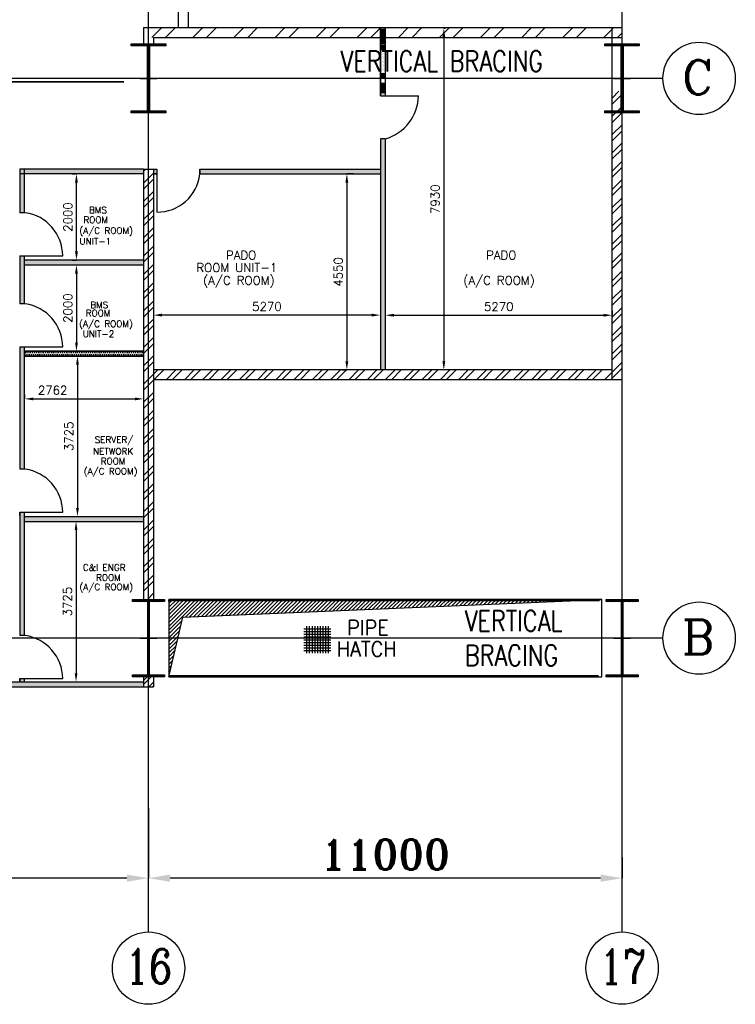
# Model space of a CAD drawing. Extents: x 361682 to 759535, y 756798 to 1113679.
# Tile 67 of 80: x 601378 to 617999, y 1043604 to 1066473. Entities that reach past the tile are written whole.
import ezdxf
from ezdxf.enums import TextEntityAlignment as Align

# ---------------------------------------------------------------- set-up
doc = ezdxf.new("R2010")
doc.units = 0
doc.header["$LTSCALE"] = 700
doc.header["$MEASUREMENT"] = 0
doc.header["$PDMODE"] = 2
doc.header["$PDSIZE"] = -1
doc.linetypes.add('CENTER', pattern=[2, 1.25, -0.25, 0.25, -0.25])
doc.layers.get('0').update_dxf_attribs({"linetype": 'CONTINUOUS'})
doc.layers.get('DEFPOINTS').update_dxf_attribs({"linetype": 'CONTINUOUS'})
for name, color, linetype in [('BRACING', 7, 'CONTINUOUS'), ('CEN', 2, 'CENTER'), ('COL', 1, 'CONTINUOUS'), ('DIM', 4, 'CONTINUOUS'), ('GRID', 9, 'CONTINUOUS'), ('OPENING', 3, 'CONTINUOUS'), ('OWS', 7, 'CONTINUOUS'), ('ROOM', 7, 'CONTINUOUS'), ('STEEL', 231, 'CONTINUOUS'), ('TEXT', 4, 'CONTINUOUS'), ('WALL', 7, 'CONTINUOUS'), ('WALLHATCH', 254, 'CONTINUOUS')]:
    doc.layers.add(name, color=color, linetype=linetype)
doc.styles.add('ROMANC', font='romanc')
doc.styles.add('ROMANS', font='romans.shx')
doc.styles.add('ROMANT', font='ROMANT')
doc.dimstyles.new('K2', dxfattribs={"dimtxt": 700, "dimasz": 500, "dimexe": 500, "dimexo": 200, "dimgap": 200, "dimtad": 1, "dimdec": 0, "dimzin": 0, "dimdsep": 46, "dimtxsty": 'ROMANT', "dimcen": 0.09, "dimclrd": 256, "dimclre": 9, "dimclrt": 256, "dimadec": 0, "dimazin": 0, "dimtfac": 1, "dimtdec": 0, "dimtofl": 0, "dimtmove": 1, "dimatfit": 3, "dimfxl": 0.18, "dimtolj": 1, "dimtzin": 0, "dimarcsym": 0})
doc.dimstyles.new('STANDARD$0', dxfattribs={"dimtxt": 200, "dimasz": 200, "dimexe": 0, "dimexo": 100, "dimgap": 100, "dimtad": 1, "dimdec": 0, "dimzin": 0, "dimdsep": 46, "dimtxsty": 'ROMANS', "dimcen": 0.09, "dimclrd": 256, "dimclre": 256, "dimclrt": 256, "dimadec": 0, "dimazin": 0, "dimtfac": 1, "dimtdec": 0, "dimtmove": 0, "dimatfit": 3, "dimfxl": 1, "dimtolj": 1, "dimtzin": 0, "dimlwd": -1, "dimlwe": -1, "dimarcsym": 0})
pattern_1 = [(0, (1008697.4, 249595.798), (15.625, 31.25), [0, -31.25])]
pattern_2 = [(0, (1008697.4, 249595.8), (25, 50), [0, -50])]
pattern_3 = [(45, (823027.4, 259397.8), (-212.13203, 212.13203), []), (45, (823168.82, 259397.8), (-212.13203, 212.13203), [])]

# ---------------------------------------------------------------- blocks, each defined once
blk = doc.blocks.new('*D408')
at = {"layer": 'DEFPOINTS', "color": 0, "transparency": 16777216}
for p in [(609870, 1059608), (615140, 1059608), (615140, 1059608)]:
    blk.add_point(p, dxfattribs=at)
at = {"layer": 'ROOM', "transparency": 16777216}
for p, q in [((609870, 1059708), (609870, 1059608)), ((615140, 1059708), (615140, 1059608))]:
    blk.add_line(p, q, dxfattribs=at)
at = {"layer": 'ROOM', "color": 3, "transparency": 16777216}
blk.add_line((610070, 1059608), (614940, 1059608), dxfattribs=at)
for points in [[(610070, 1059642), (610070, 1059575), (609870, 1059608)], [(614940, 1059642), (614940, 1059575), (615140, 1059608)]]:
    blk.add_solid(points, dxfattribs=at)
at = {"layer": 'ROOM', "color": 3, "transparency": 16777216, "insert": (612505, 1059808), "char_height": 200, "attachment_point": 5, "style": 'ROMANS'}
blk.add_mtext('\\A1;5270', dxfattribs=at)
blk = doc.blocks.new('*D409')
at = {"layer": 'DEFPOINTS', "color": 0, "transparency": 16777216}
for p in [(609755, 1060511), (604485, 1059611), (604485, 1059611)]:
    blk.add_point(p, dxfattribs=at)
at = {"layer": 'ROOM', "transparency": 16777216}
for p, q in [((609755, 1060411), (609755, 1059611)), ((604485, 1059711), (604485, 1059611))]:
    blk.add_line(p, q, dxfattribs=at)
at = {"layer": 'ROOM', "color": 3, "transparency": 16777216}
blk.add_line((609555, 1059611), (604685, 1059611), dxfattribs=at)
for points in [[(604685, 1059645), (604685, 1059578), (604485, 1059611)], [(609555, 1059645), (609555, 1059578), (609755, 1059611)]]:
    blk.add_solid(points, dxfattribs=at)
at = {"layer": 'ROOM', "color": 3, "transparency": 16777216, "insert": (607120, 1059811), "char_height": 200, "attachment_point": 5, "style": 'ROMANS'}
blk.add_mtext('\\A1;5270', dxfattribs=at)
blk = doc.blocks.new('*D410')
at = {"layer": 'DEFPOINTS', "color": 0, "transparency": 16777216}
for p in [(609230, 1062889), (608977, 1058339), (608977, 1058339)]:
    blk.add_point(p, dxfattribs=at)
at = {"layer": 'ROOM', "transparency": 16777216}
for p, q in [((609130, 1062889), (608977, 1062889)), ((608877, 1058339), (608977, 1058339))]:
    blk.add_line(p, q, dxfattribs=at)
at = {"layer": 'ROOM', "color": 3, "transparency": 16777216}
blk.add_line((608977, 1062689), (608977, 1058539), dxfattribs=at)
for points in [[(608943, 1062689), (609010, 1062689), (608977, 1062889)], [(608943, 1058539), (609010, 1058539), (608977, 1058339)]]:
    blk.add_solid(points, dxfattribs=at)
at = {"layer": 'ROOM', "color": 3, "transparency": 16777216, "insert": (608777, 1060614), "char_height": 200, "attachment_point": 5, "rotation": 90, "style": 'ROMANS'}
blk.add_mtext('\\A1;4550', dxfattribs=at)
blk = doc.blocks.new('*D411')
at = {"layer": 'DEFPOINTS', "color": 0, "transparency": 16777216}
for p in [(611357, 1066269), (611218, 1058339), (611229, 1058339)]:
    blk.add_point(p, dxfattribs=at)
at = {"layer": 'ROOM', "transparency": 16777216}
for p, q in [((611257, 1066269), (611229, 1066269)), ((611318, 1058339), (611229, 1058339))]:
    blk.add_line(p, q, dxfattribs=at)
at = {"layer": 'ROOM', "color": 3, "transparency": 16777216}
blk.add_line((611229, 1066069), (611229, 1058539), dxfattribs=at)
for points in [[(611196, 1066069), (611263, 1066069), (611229, 1066269)], [(611196, 1058539), (611263, 1058539), (611229, 1058339)]]:
    blk.add_solid(points, dxfattribs=at)
at = {"layer": 'ROOM', "color": 3, "transparency": 16777216, "insert": (611029, 1062304), "char_height": 200, "attachment_point": 5, "rotation": 90, "style": 'ROMANS'}
blk.add_mtext('\\A1;7930', dxfattribs=at)
blk = doc.blocks.new('*D509')
at = {"layer": 'DEFPOINTS', "color": 0, "transparency": 16777216}
for p in [(602696, 1062889), (602696, 1062889), (602696, 1060889)]:
    blk.add_point(p, dxfattribs=at)
at = {"layer": 'ROOM', "transparency": 16777216}
for p, q in [((602596, 1062889), (602696, 1062889)), ((602696, 1061089), (602696, 1062689)), ((602596, 1060889), (602696, 1060889))]:
    blk.add_line(p, q, dxfattribs=at)
for points in [[(602663, 1062689), (602730, 1062689), (602696, 1062889)], [(602663, 1061089), (602730, 1061089), (602696, 1060889)]]:
    blk.add_solid(points, dxfattribs=at)
at = {"layer": 'ROOM', "transparency": 16777216, "insert": (602496, 1061889), "char_height": 200, "attachment_point": 5, "rotation": 90, "style": 'ROMANS'}
blk.add_mtext('\\A1;2000', dxfattribs=at)
blk = doc.blocks.new('*D510')
at = {"layer": 'DEFPOINTS', "color": 0, "transparency": 16777216}
for p in [(602696, 1060774), (602696, 1058774), (602696, 1058774)]:
    blk.add_point(p, dxfattribs=at)
at = {"layer": 'ROOM', "transparency": 16777216}
for p, q in [((602796, 1060774), (602696, 1060774)), ((602696, 1060574), (602696, 1058974)), ((602596, 1058774), (602696, 1058774))]:
    blk.add_line(p, q, dxfattribs=at)
for points in [[(602663, 1060574), (602730, 1060574), (602696, 1060774)], [(602663, 1058974), (602730, 1058974), (602696, 1058774)]]:
    blk.add_solid(points, dxfattribs=at)
at = {"layer": 'ROOM', "transparency": 16777216, "insert": (602496, 1059774), "char_height": 200, "attachment_point": 5, "rotation": 90, "style": 'ROMANS'}
blk.add_mtext('\\A1;2000', dxfattribs=at)
blk = doc.blocks.new('*D511')
at = {"layer": 'DEFPOINTS', "color": 0, "transparency": 16777216}
for p in [(602720, 1058659), (602720, 1054934), (602720, 1054934)]:
    blk.add_point(p, dxfattribs=at)
at = {"layer": 'ROOM', "transparency": 16777216}
for p, q in [((602820, 1058659), (602720, 1058659)), ((602720, 1058459), (602720, 1055134)), ((602620, 1054934), (602720, 1054934))]:
    blk.add_line(p, q, dxfattribs=at)
for points in [[(602687, 1058459), (602753, 1058459), (602720, 1058659)], [(602687, 1055134), (602753, 1055134), (602720, 1054934)]]:
    blk.add_solid(points, dxfattribs=at)
at = {"layer": 'ROOM', "transparency": 16777216, "insert": (602520, 1056797), "char_height": 200, "attachment_point": 5, "rotation": 90, "style": 'ROMANS'}
blk.add_mtext('\\A1;3725', dxfattribs=at)
blk = doc.blocks.new('*D512')
at = {"layer": 'DEFPOINTS', "color": 0, "transparency": 16777216}
for p in [(602720, 1054819), (602687, 1051094), (602687, 1051094)]:
    blk.add_point(p, dxfattribs=at)
at = {"layer": 'ROOM', "transparency": 16777216}
for p, q in [((602620, 1054819), (602687, 1054819)), ((602687, 1054619), (602687, 1051294)), ((602587, 1051094), (602687, 1051094))]:
    blk.add_line(p, q, dxfattribs=at)
for points in [[(602654, 1054619), (602720, 1054619), (602687, 1054819)], [(602654, 1051294), (602720, 1051294), (602687, 1051094)]]:
    blk.add_solid(points, dxfattribs=at)
at = {"layer": 'ROOM', "transparency": 16777216, "insert": (602487, 1052957), "char_height": 200, "attachment_point": 5, "rotation": 90, "style": 'ROMANS'}
blk.add_mtext('\\A1;3725', dxfattribs=at)
blk = doc.blocks.new('*D513')
at = {"layer": 'DEFPOINTS', "color": 0, "transparency": 16777216}
for p in [(601493, 1057665), (604255, 1057665), (604255, 1057665)]:
    blk.add_point(p, dxfattribs=at)
at = {"layer": 'ROOM', "transparency": 16777216}
for p, q in [((601493, 1057765), (601493, 1057665)), ((604255, 1057765), (604255, 1057665)), ((601693, 1057665), (604055, 1057665))]:
    blk.add_line(p, q, dxfattribs=at)
for points in [[(601693, 1057698), (601693, 1057632), (601493, 1057665)], [(604055, 1057698), (604055, 1057632), (604255, 1057665)]]:
    blk.add_solid(points, dxfattribs=at)
at = {"layer": 'ROOM', "transparency": 16777216, "insert": (602143, 1057865), "char_height": 200, "attachment_point": 5, "style": 'ROMANS'}
blk.add_mtext('\\A1;2762', dxfattribs=at)
blk = doc.blocks.new('*D1589')
at = {"layer": 'DEFPOINTS', "color": 0, "transparency": 16777216}
for p in [(592370, 1048160), (604370, 1047016), (592370, 1046534)]:
    blk.add_point(p, dxfattribs=at)
at = {"layer": 'DIM', "color": 9, "lineweight": -2, "transparency": 16777216}
for p, q in [((592370, 1048160), (592370, 1046534)), ((604370, 1047016), (604370, 1046534))]:
    blk.add_line(p, q, dxfattribs=at)
at = {"layer": 'DIM', "lineweight": -2, "transparency": 16777216}
blk.add_line((603870, 1046534), (592870, 1046534), dxfattribs=at)
at = {"layer": 'DIM', "transparency": 16777216}
for points in [[(592870, 1046617), (592870, 1046451), (592370, 1046534)], [(603870, 1046617), (603870, 1046451), (604370, 1046534)]]:
    blk.add_solid(points, dxfattribs=at)
at = {"layer": 'DIM', "transparency": 16777216, "insert": (598370, 1047084), "char_height": 700, "attachment_point": 5, "style": 'ROMANT'}
blk.add_mtext('\\A1;12000', dxfattribs=at)
blk = doc.blocks.new('*D1594')
at = {"layer": 'DEFPOINTS', "color": 0, "transparency": 16777216}
for p in [(604370, 1048160), (615370, 1047016), (604370, 1046534)]:
    blk.add_point(p, dxfattribs=at)
at = {"layer": 'DIM', "color": 9, "lineweight": -2, "transparency": 16777216}
for p, q in [((604370, 1048160), (604370, 1046534)), ((615370, 1047016), (615370, 1046534))]:
    blk.add_line(p, q, dxfattribs=at)
at = {"layer": 'DIM', "lineweight": -2, "transparency": 16777216}
blk.add_line((614870, 1046534), (604870, 1046534), dxfattribs=at)
at = {"layer": 'DIM', "transparency": 16777216}
for points in [[(604870, 1046617), (604870, 1046451), (604370, 1046534)], [(614870, 1046617), (614870, 1046451), (615370, 1046534)]]:
    blk.add_solid(points, dxfattribs=at)
at = {"layer": 'DIM', "transparency": 16777216, "insert": (609870, 1047084), "char_height": 700, "attachment_point": 5, "style": 'ROMANT'}
blk.add_mtext('\\A1;11000', dxfattribs=at)
blk = doc.blocks.new('C-ROW COLUMN')
at = {"layer": 'COL'}
h = blk.add_hatch(dxfattribs=at)
h.set_pattern_fill('ANSI31', color=256, scale=200, style=0)
h.set_pattern_definition([(45, (-1315.907, -6.545), (-17.6776695, 17.6776695), [])])
h.paths.add_polyline_path([(77855, 120865), (77055, 120865), (77055, 120820), (77855, 120820)])
h.paths.add_polyline_path([(77478, 120820), (77433, 120820), (77433, 119310), (77478, 119310)])
h.paths.add_polyline_path([(77855, 119310), (77055, 119310), (77055, 119265), (77855, 119265)])
at = {"layer": 'CEN'}
for p, q in [((77455, 119265), (77455, 120865)), ((77264, 120065), (77647, 120065))]:
    blk.add_line(p, q, dxfattribs=at)
at = {"layer": 'COL'}
for points in [[(77055, 120865), (77855, 120865), (77855, 120820), (77055, 120820)], [(77433, 120820), (77478, 120820), (77478, 119310), (77433, 119310)], [(77055, 119310), (77855, 119310), (77855, 119265), (77055, 119265)]]:
    blk.add_lwpolyline(points, close=True, dxfattribs=at)

msp = doc.modelspace()

# ---------------------------------------------------------------- hatches: boundary and pattern name
h = msp.add_hatch()
h.set_pattern_fill('ANSI32', color=256, scale=1800, style=0)
h.set_pattern_definition([(45, (411404.2, 928384), (-477.297, 477.297), []), (45, (411722.4, 928384), (-477.297, 477.297), [])])
edge = h.paths.add_edge_path()
edge.add_line((605065, 1066289.3), (605065, 1076744.3))
edge.add_line((605295, 1066289.3), (605295, 1076974.3))
h = msp.add_hatch()
h.set_pattern_fill('ANSI32', color=256, scale=1800, style=0)
h.set_pattern_definition([(45, (411194.2, 928174), (-477.297, 477.297), []), (45, (411512.4, 928174), (-477.297, 477.297), [])])
edge = h.paths.add_edge_path()
edge.add_line((604485, 1066059.3), (615370, 1066059.3))
edge.add_line((604485, 1066059.3), (604485, 1066005.1))
edge.add_line((604255, 1066289.3), (604255, 1065932.6))
edge.add_line((604255, 1066289.3), (615370, 1066289.3))
h = msp.add_hatch()
h.set_pattern_fill('ANSI32', scale=800, style=0)
h.set_pattern_definition(pattern_3)
h.paths.add_polyline_path([(615370, 1058339.3), (615140, 1058339.3), (604485, 1058339.3), (604485, 1058109.3), (615370, 1058109.3)])
h.paths.add_polyline_path([(615347.5, 1064809.3), (615140, 1064809.3), (615140, 1064354.3), (615347.5, 1064354.3)])
h.paths.add_polyline_path([(615370, 1064809.3), (615347.5, 1064809.3), (615347.5, 1064354.3), (615140, 1064354.3), (615140, 1058339.3), (615370, 1058339.3)])
h = msp.add_hatch()
h.set_pattern_fill('ANSI32', scale=800, style=0)
h.set_pattern_definition(pattern_3)
h.paths.add_polyline_path([(604485, 1063004.3), (604370, 1063004.3), (604370, 1053009.3), (604485, 1053009.3)])
h.paths.add_polyline_path([(604370, 1063004.3), (604255, 1063004.3), (604255, 1058789.3), (604255, 1053009.3), (604370, 1053009.3)])
h = msp.add_hatch()
h.set_pattern_fill('ANSI32', scale=500, style=0)
h.set_pattern_definition([(45, (1008697.4, 249595.8), (-132.58252, 132.58252), []), (45, (1008785.79, 249595.8), (-132.58252, 132.58252), [])])
h.paths.add_polyline_path([(604370, 1051109.3), (604255, 1051109.3), (604255, 1050979.3), (604370, 1050979.3)])
h.paths.add_polyline_path([(604370, 1051209.3), (604255, 1051209.3), (604255, 1051109.3), (604370, 1051109.3)])
h.paths.add_polyline_path([(604485, 1051209.3), (604370, 1051209.3), (604370, 1051109.3), (604485, 1051109.3)])
h.paths.add_polyline_path([(604485, 1051109.3), (604370, 1051109.3), (604370, 1050979.3), (604485, 1050979.3)])
at = {"layer": 'COL'}
h = msp.add_hatch(dxfattribs=at)
h.set_pattern_fill('ANSI31', color=256, scale=200, style=0)
h.set_pattern_definition([(45, (588427.774, 1029223.417), (-17.67767, 17.67767), [])])
h.paths.add_polyline_path([(604000, 1051259.3), (604740, 1051259.3), (604740, 1051209.3), (604000, 1051209.3)])
h.paths.add_polyline_path([(604354, 1052959.3), (604386, 1052959.3), (604386, 1051259.3), (604354, 1051259.3)])
h.paths.add_polyline_path([(604000, 1053009.3), (604740, 1053009.3), (604740, 1052959.3), (604000, 1052959.3)])
h = msp.add_hatch(dxfattribs=at)
h.set_pattern_fill('ANSI31', color=256, scale=200, style=0)
h.set_pattern_definition([(45, (599427.774, 1029223.417), (-17.67767, 17.67767), [])])
h.paths.add_polyline_path([(615000, 1051259.3), (615740, 1051259.3), (615740, 1051209.3), (615000, 1051209.3)])
h.paths.add_polyline_path([(615354, 1052959.3), (615386, 1052959.3), (615386, 1051259.3), (615354, 1051259.3)])
h.paths.add_polyline_path([(615000, 1053009.3), (615740, 1053009.3), (615740, 1052959.3), (615000, 1052959.3)])
at = {"layer": 'OPENING'}
h = msp.add_hatch(dxfattribs=at)
h.set_pattern_fill('ANSI31', color=256, scale=500, style=0)
h.set_pattern_definition([(45, (519776.2, 966081.65), (-44.194174, 44.194174), [])])
h.paths.add_polyline_path([(614900, 1053009.3), (604840, 1053009.3), (604840, 1052109.3), (605050.3, 1052109.3), (605163.7, 1052594.5)])
h.paths.add_polyline_path([(605050.3, 1052109.3), (604840, 1052109.3), (604840, 1051209.3)])
at = {"layer": 'ROOM'}
h = msp.add_hatch(dxfattribs=at)
h.set_pattern_fill('DOTS', color=2, scale=500)
h.set_pattern_definition(pattern_1)
h.paths.add_polyline_path([(609870, 1066269.3), (609755, 1066269.3), (609755, 1065886.8), (609870, 1065886.8)])
h.paths.add_polyline_path([(609870, 1065886.8), (609755, 1065886.8), (609755, 1065109.3), (609870, 1065109.3)])
h.paths.add_polyline_path([(609870, 1065009.3), (609755, 1065009.3), (609755, 1064779), (609870, 1064779)])
h = msp.add_hatch(dxfattribs=at)
h.set_pattern_fill('DOTS', scale=800)
h.set_pattern_definition(pattern_2)
h.paths.add_polyline_path([(609755, 1063004.3), (605560, 1063004.3), (605560, 1062889.3), (609755, 1062889.3)])
h.paths.add_polyline_path([(609870, 1063704.3), (609755, 1063704.3), (609755, 1058339.3), (609870, 1058339.3)])
h.paths.add_polyline_path([(604560, 1063004.3), (604485, 1063004.3), (604485, 1062889.3), (604560, 1062889.3)])
h.paths.add_polyline_path([(609870, 1064779), (609755, 1064779), (609755, 1064704.3), (609870, 1064704.3)])
h = msp.add_hatch(dxfattribs=at)
h.set_pattern_fill('DOTS', scale=800)
h.set_pattern_definition(pattern_2)
h.paths.add_polyline_path([(604255, 1063004.3), (601492.9, 1063004.3), (601492.9, 1062889.3), (604255, 1062889.3)])
h.paths.add_polyline_path([(601492.9, 1063004.3), (601377.9, 1063004.3), (601377.9, 1061989.3), (601492.9, 1061989.3)])
h.paths.add_polyline_path([(601492.9, 1060989.3), (601377.9, 1060989.3), (601377.9, 1059874.3), (601492.9, 1059874.3)])
h.paths.add_polyline_path([(604255, 1060889.3), (601492.9, 1060889.3), (601492.9, 1060774.3), (604255, 1060774.3)])
h.paths.add_polyline_path([(601492.9, 1058874.3), (601377.9, 1058874.3), (601377.9, 1056034.3), (601492.9, 1056034.3)])
h.paths.add_polyline_path([(601492.9, 1055034.3), (601377.9, 1055034.3), (601377.9, 1054959.3), (601377.9, 1052169.3), (601492.9, 1052169.3)])
h.paths.add_polyline_path([(604255, 1054934.3), (601492.9, 1054934.3), (601492.9, 1054819.3), (604255, 1054819.3)])
h.paths.add_polyline_path([(601492.9, 1051169.3), (601377.9, 1051169.3), (601377.9, 1051094.3), (601492.9, 1051094.3)])
h = msp.add_hatch(dxfattribs=at)
h.set_pattern_fill('DOTS', scale=800)
h.set_pattern_definition(pattern_2)
h.paths.add_polyline_path([(601492.9, 1058774.3), (601492.9, 1058659.3), (604255, 1058659.3), (604255, 1058774.3)])
at = {"layer": 'WALLHATCH'}
h = msp.add_hatch(dxfattribs=at)
h.set_pattern_fill('DOTS', color=2, scale=500)
h.set_pattern_definition(pattern_1)
h.paths.add_polyline_path([(571370, 1051094.3), (566560, 1051094.3), (566560, 1050979.3), (571370, 1050979.3)])
h.paths.add_polyline_path([(578720, 1051094.3), (571370, 1051094.3), (571370, 1050979.3), (578720, 1050979.3)])
h.paths.add_polyline_path([(592000, 1051094.3), (582240, 1051094.3), (582240, 1050979.3), (592000, 1050979.3)])
h.paths.add_polyline_path([(604255, 1051094.3), (595520, 1051094.3), (595520, 1050979.3), (604255, 1050979.3)])

# ---------------------------------------------------------------- linework, layer by layer
for p, q in [((604370, 1051209.3), (604370, 1053009.3)), ((615370, 1051209.3), (615370, 1053009.3)), ((604370, 1052451.8), (604370, 1051472.7))]:
    msp.add_line(p, q)
for centre in [(617158.6, 1065109.3), (617158.6, 1065109.3), (617158.6, 1052109.3), (617158.6, 1052109.3), (604370, 1044444.5), (604370, 1044444.5), (615370, 1044444.5), (615370, 1044444.5)]:
    msp.add_circle(centre, 840.3)
at = {"layer": 'BRACING', "const_width": 40}
for points in [[(599450, 1065031.8), (603800, 1065031.8)], [(604818.8, 1052984.3), (614850, 1052984.3)], [(604834.8, 1051234.3), (614824.4, 1051234.3)]]:
    msp.add_lwpolyline(points, dxfattribs=at)
at = {"layer": 'CEN'}
for p, q in [((604370, 1051209.3), (604370, 1053009.3)), ((615370, 1051209.3), (615370, 1053009.3)), ((604178.4, 1052109.3), (604561.5, 1052109.3)), ((615178.4, 1052109.3), (615561.5, 1052109.3))]:
    msp.add_line(p, q, dxfattribs=at)
at = {"layer": 'COL'}
for points in [[(604000, 1053009.3), (604740, 1053009.3), (604740, 1052959.3), (604000, 1052959.3)], [(604354, 1052959.3), (604386, 1052959.3), (604386, 1051259.3), (604354, 1051259.3)], [(615000, 1053009.3), (615740, 1053009.3), (615740, 1052959.3), (615000, 1052959.3)], [(615354, 1052959.3), (615386, 1052959.3), (615386, 1051259.3), (615354, 1051259.3)], [(604000, 1051259.3), (604740, 1051259.3), (604740, 1051209.3), (604000, 1051209.3)], [(615000, 1051259.3), (615740, 1051259.3), (615740, 1051209.3), (615000, 1051209.3)]]:
    msp.add_lwpolyline(points, close=True, dxfattribs=at)
at = {"layer": 'GRID'}
for p, q in [((604370, 1045284.8), (604370, 1078153.8)), ((615370, 1045284.8), (615370, 1078153.8)), ((615140, 1058109.3), (615140, 1066289.3)), ((615370, 1045284.8), (615370, 1066289.3)), ((616318.3, 1065109.3), (552570, 1065109.3)), ((616318.3, 1052109.3), (552570, 1052109.3))]:
    msp.add_line(p, q, dxfattribs=at)
at = {"layer": 'OPENING'}
msp.add_lwpolyline([(604840, 1051209.3), (605163.7, 1052594.5), (614900, 1053009.3)], dxfattribs=at)
msp.add_lwpolyline([(604840, 1051209.3), (614900, 1051209.3), (614900, 1053009.3), (604840, 1053009.3)], close=True, dxfattribs=at)
at = {"layer": 'OWS', "color": 7}
msp.add_line((604255, 1063004.3), (604485, 1063004.3), dxfattribs=at)
at = {"layer": 'ROOM', "color": 7}
for p, q in [((609755, 1066269.3), (609755, 1064704.3)), ((609755, 1064704.3), (609755, 1066269.3)), ((609870, 1066269.3), (609870, 1064704.3)), ((609755, 1063704.3), (609755, 1058339.3)), ((609870, 1063704.3), (609870, 1058339.3)), ((601377.9, 1063004.3), (601377.9, 1061989.3)), ((601492.9, 1061989.3), (601492.9, 1063004.3)), ((604485, 1063004.3), (604560, 1063004.3)), ((605560, 1063004.3), (609755, 1063004.3)), ((604560, 1062889.3), (604485, 1062889.3)), ((604485, 1062889.3), (604560, 1062889.3)), ((605560, 1062889.3), (609755, 1062889.3)), ((601377.9, 1060989.3), (601377.9, 1059874.3)), ((601492.9, 1059874.3), (601492.9, 1060989.3)), ((604255, 1060889.3), (601492.9, 1060889.3)), ((604255, 1060774.3), (601492.9, 1060774.3)), ((601377.9, 1058874.3), (601377.9, 1056034.3)), ((601492.9, 1056034.3), (601492.9, 1058874.3)), ((601492.9, 1058774.3), (604255, 1058774.3)), ((601492.9, 1058774.3), (601492.9, 1058659.3)), ((604255, 1058774.3), (601492.9, 1058774.3)), ((601492.9, 1058659.3), (604255, 1058659.3)), ((604255, 1058659.3), (601492.9, 1058659.3)), ((601377.9, 1054959.3), (601377.9, 1055034.3)), ((601377.9, 1055034.3), (601377.9, 1054959.3)), ((601377.9, 1055034.3), (601377.9, 1052169.3)), ((601492.9, 1052169.3), (601492.9, 1055034.3)), ((601492.9, 1054959.3), (601492.9, 1055034.3)), ((601492.9, 1054934.3), (604255, 1054934.3)), ((601492.9, 1054819.3), (604255, 1054819.3)), ((601377.9, 1051094.3), (601377.9, 1051169.3)), ((601377.9, 1051169.3), (601377.9, 1051094.3)), ((601492.9, 1051094.3), (601492.9, 1051169.3))]:
    msp.add_line(p, q, dxfattribs=at)
at = {"layer": 'ROOM', "color": 6}
for p, q in [((609870, 1063704.3), (609755, 1063704.3)), ((605560, 1063004.3), (605560, 1062889.3)), ((605560, 1062889.3), (605560, 1063004.3)), ((601502.9, 1061989.3), (601377.9, 1061989.3)), ((601502.9, 1059874.3), (601377.9, 1059874.3)), ((601502.9, 1056034.3), (601377.9, 1056034.3)), ((601502.9, 1052169.3), (601377.9, 1052169.3))]:
    msp.add_line(p, q, dxfattribs=at)
at = {"layer": 'ROOM'}
for p, q in [((604255, 1063004.3), (601377.9, 1063004.3)), ((604255, 1062889.3), (601387.9, 1062889.3)), ((601377.9, 1060989.3), (601492.9, 1060989.3)), ((601377.9, 1058874.3), (601492.9, 1058874.3))]:
    msp.add_line(p, q, dxfattribs=at)
at = {"layer": 'ROOM', "color": 60}
for p, q in [((602982.4, 1058774.3), (602982.4, 1058774.3)), ((602687.1, 1051094.3), (602687.1, 1051094.3)), ((602709.8, 1051094.3), (602709.8, 1051094.3))]:
    msp.add_line(p, q, dxfattribs=at)
at = {"layer": 'ROOM', "color": 6, "flags": 128}
for points in [[(609755, 1064704.3), (610640, 1064704.3)], [(604560, 1063004.3), (604560, 1062004.3)], [(601377.9, 1060989.3), (602377.9, 1060989.3)], [(601377.9, 1058874.3), (602377.9, 1058874.3)], [(601377.9, 1055034.3), (602377.9, 1055034.3)], [(601377.9, 1051169.3), (602377.9, 1051169.3)]]:
    msp.add_lwpolyline(points, dxfattribs=at)
at = {"layer": 'ROOM', "color": 6}
for centre, radius, start, end in [((609577.3, 1064726.1), 1062.9, 285.98188, 358.82558), ((604574.9, 1062994.8), 990.7, 269.13482, 353.88284), ((601363.5, 1060984.5), 1014.5, 0.27249, 82.09936), ((601363.5, 1058869.5), 1014.5, 0.27249, 82.09936), ((601363.5, 1055029.5), 1014.5, 0.27249, 82.09936), ((601363.5, 1051164.5), 1014.5, 0.27249, 82.09936)]:
    msp.add_arc(centre, radius, start, end, dxfattribs=at)
at = {"layer": 'STEEL', "flags": 128}
for points in [[(607980.1, 1052323.1), (608605.1, 1052323.1)], [(607980.1, 1052260.6), (608605.1, 1052260.6)], [(607980.1, 1052198.1), (608605.1, 1052198.1)], [(608042.6, 1052385.6), (608042.6, 1051760.6)], [(608105.1, 1052385.6), (608105.1, 1051760.6)], [(608167.6, 1052385.6), (608167.6, 1051760.6)], [(608230.1, 1052385.6), (608230.1, 1051760.6)], [(608292.6, 1052385.6), (608292.6, 1051760.6)], [(608355.1, 1052385.6), (608355.1, 1051760.6)], [(608417.6, 1052385.6), (608417.6, 1051760.6)], [(608480.1, 1052385.6), (608480.1, 1051760.6)], [(608542.6, 1052385.6), (608542.6, 1051760.6)], [(607980.1, 1052135.6), (608605.1, 1052135.6)], [(607980.1, 1052073.1), (608605.1, 1052073.1)], [(607980.1, 1052010.6), (608605.1, 1052010.6)], [(607980.1, 1051948.1), (608605.1, 1051948.1)], [(607980.1, 1051885.6), (608605.1, 1051885.6)], [(607980.1, 1051823.1), (608605.1, 1051823.1)]]:
    msp.add_lwpolyline(points, dxfattribs=at)
at = {"layer": 'WALL'}
for p, q in [((605295, 1066289.3), (605295, 1076989.3)), ((605065, 1066289.3), (605065, 1076759.3)), ((604255, 1066289.3), (615370, 1066289.3)), ((604255, 1066289.3), (604255, 1065909.3)), ((604485, 1066059.3), (615370, 1066059.3)), ((604485, 1066059.3), (604485, 1065909.3)), ((604255, 1063004.3), (604255, 1053009.3)), ((604485, 1063004.3), (604485, 1053009.3)), ((615140, 1058339.3), (604485, 1058339.3)), ((615140, 1058339.3), (604485, 1058339.3)), ((615370, 1058109.3), (604485, 1058109.3)), ((615370, 1058109.3), (604485, 1058109.3)), ((595520, 1051094.3), (604255, 1051094.3)), ((604255, 1051259.3), (604255, 1050979.3)), ((604485, 1051259.3), (604485, 1050979.3)), ((566330, 1050979.3), (604485, 1050979.3))]:
    msp.add_line(p, q, dxfattribs=at)

# ---------------------------------------------------------------- block references
for p in [(526914.5, 945044.1), (537914.5, 945044.1)]:
    msp.add_blockref('C-ROW COLUMN', p)

# ---------------------------------------------------------------- texts
at = {"layer": 'ROOM', "color": 30, "lineweight": 25, "style": 'ROMANT'}
for s, height, p in [('BMS', 150, (602987, 1061975.5)), ('ROOM', 150, (602857.6, 1061748.7)), ('(A/C ROOM)', 150, (602762.5, 1061498.4)), ('UNIT-1', 150, (602768.3, 1061251.4)), ('(A/C ROOM)', 200, (605638.3, 1060317.2)), ('(A/C ROOM)', 200, (611679.9, 1060317.2)), ('BMS', 150, (603018.2, 1059773)), ('ROOM', 150, (602912.9, 1059582.4)), ('(A/C ROOM)', 150, (602759, 1059334.6)), ('UNIT-2', 150, (602841.5, 1059100.3)), ('C&I ENGR', 150, (602845.9, 1053673.5)), ('ROOM', 150, (603153.2, 1053440.4)), ('(A/C ROOM)', 150, (602764.9, 1053222.4))]:
    msp.add_text(s, height=height, dxfattribs=at).set_placement(p)
for s, p in [('PADO', (606169.9, 1060904.4)), ('PADO', (612211.5, 1060904.4)), ('ROOM UNIT-1', (605482.2, 1060614.6))]:
    msp.add_text(s, height=200, rotation=360, dxfattribs=at).set_placement(p)
for s, p in [('SERVER/', (603569.4, 1056641.5)), ('NETWORK', (603547.9, 1056372.2)), ('ROOM', (603547.9, 1056143.2)), ('(A/C ROOM)', (603489.5, 1055909.2))]:
    msp.add_text(s, height=150, dxfattribs=at).set_placement(p, align=Align.CENTER)
at = {"layer": 'TEXT', "style": 'ROMANC'}
for s, p in [('C', (616760.9, 1064733.2)), ('B', (616760.9, 1051733.2))]:
    msp.add_text(s, height=800, dxfattribs=at).set_placement(p)
at = {"layer": 'TEXT', "color": 3, "style": 'ROMANS', "width": 0.936038}
for s, p in [(' PIPE', (608758.4, 1052174, -1000)), ('HATCH', (608744.7, 1051682.3))]:
    msp.add_text(s, height=350, dxfattribs=at).set_placement(p)
at = {"layer": 'TEXT', "style": 'ROMANC', "width": 0.8}
for s, p in [('16', (603827.9, 1044086.8)), ('17', (614839.2, 1044079.8))]:
    msp.add_text(s, height=800, dxfattribs=at).set_placement(p)
at = {"layer": 'TEXT', "char_height": 480, "attachment_point": 1, "style": 'ROMANS'}
for insert, width in [((608828, 1065749.3), 5442.734), ((611713.2, 1052749.3), 2515.419)]:
    msp.add_mtext('{\\W0.8;VERTICAL BRACING}', dxfattribs=dict(at, insert=insert, width=width))

# ---------------------------------------------------------------- dimensions: what is measured, and where the dimension line sits
at = {"layer": 'DIM'}
for base, p1, p2, picture, middle in [((592370, 1046534.1), (604370, 1047015.8), (592370, 1048159.7), '*D1589', (598370, 1047084.1)), ((604370, 1046534.1), (615370, 1047015.8), (604370, 1048159.7), '*D1594', (609870, 1047084.1))]:
    dim = msp.add_linear_dim(base=base, p1=p1, p2=p2, angle=180, dimstyle='K2', override={"dimexe": 0, "dimexo": 0}, dxfattribs=at)
    dim.commit()
    dim.dimension.update_dxf_attribs({"geometry": picture, "text_midpoint": middle})
at = {"layer": 'ROOM', "color": 7}
for base, p1, p2, picture, middle in [((611229.4, 1058339.3), (611357.4, 1066269.3), (611218.4, 1058339.3), '*D411', (611029.4, 1062304.3)), ((608976.6, 1058339.3), (609230.4, 1062889.3), (608976.6, 1058339.3), '*D410', (608776.6, 1060614.3))]:
    dim = msp.add_linear_dim(base=base, p1=p1, p2=p2, angle=90, dimstyle='STANDARD$0', override={"dimclrd": 3, "dimclrt": 3, "dimfxl": 0.5, "dimarcsym": 2}, dxfattribs=at)
    dim.commit()
    dim.dimension.update_dxf_attribs({"geometry": picture, "text_midpoint": middle})
at = {"layer": 'ROOM', "color": 60}
for base, p1, p2, picture, middle in [((602696.5, 1062889.3), (602696.5, 1060889.3), (602696.5, 1062889.3), '*D509', (602496.5, 1061889.3)), ((602696.5, 1058774.3), (602696.5, 1060774.3), (602696.5, 1058774.3), '*D510', (602496.5, 1059774.3)), ((602720.1, 1054934.3), (602720.1, 1058659.3), (602720.1, 1054934.3), '*D511', (602520.1, 1056796.8)), ((602687.1, 1051094.3), (602720.1, 1054819.3), (602687.1, 1051094.3), '*D512', (602487.1, 1052956.8))]:
    dim = msp.add_linear_dim(base=base, p1=p1, p2=p2, angle=90, dimstyle='STANDARD$0', override={"dimfxl": 0.5, "dimarcsym": 2}, dxfattribs=at)
    dim.commit()
    dim.dimension.update_dxf_attribs({"geometry": picture, "text_midpoint": middle})
at = {"layer": 'ROOM', "color": 7}
for base, p1, p2, picture, middle in [((604485, 1059611.4), (609755, 1060511.4), (604485, 1059611.4), '*D409', (607120, 1059811.4)), ((615140, 1059608.4), (609870, 1059608.4), (615140, 1059608.4), '*D408', (612505, 1059808.4))]:
    dim = msp.add_linear_dim(base=base, p1=p1, p2=p2, dimstyle='STANDARD$0', override={"dimclrd": 3, "dimclrt": 3, "dimfxl": 0.5, "dimarcsym": 2}, dxfattribs=at)
    dim.commit()
    dim.dimension.update_dxf_attribs({"geometry": picture, "text_midpoint": middle})
at = {"layer": 'ROOM', "color": 60}
dim = msp.add_linear_dim(base=(604255, 1057665), p1=(601492.9, 1057665), p2=(604255, 1057665), dimstyle='STANDARD$0', override={"dimfxl": 0.5, "dimarcsym": 2}, dxfattribs=at)
dim.commit()
dim.dimension.update_dxf_attribs({"geometry": '*D513', "text_midpoint": (602143.3, 1057665), "dimtype": 160})

doc.saveas('drawing.dxf')
